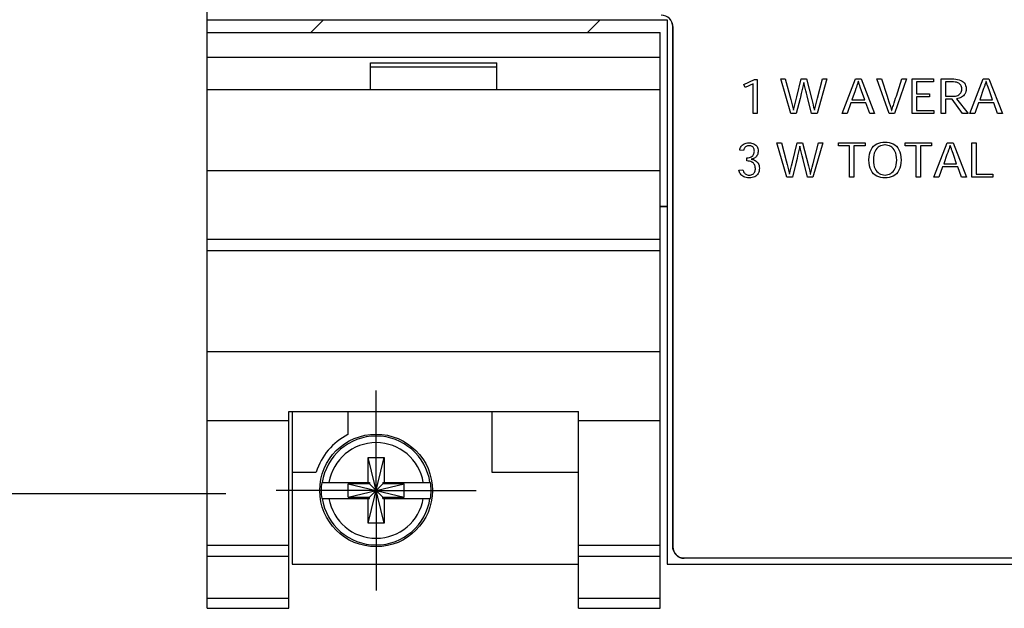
# Model space of a CAD drawing. Header units: inches. Extents: x 0.2 to 16.8, y 0.1 to 10.8.
# Tile 2 of 36: x 3 to 4.7, y 2.7 to 3.8. Entities that reach past the tile are written whole.
import ezdxf

# ---------------------------------------------------------------- set-up
doc = ezdxf.new("R2010")
doc.units = ezdxf.units.IN
doc.header["$LTSCALE"] = 0.935
doc.header["$MEASUREMENT"] = 0
doc.linetypes.add('CENTER', pattern=[0.6, 0.375, -0.075, 0.075, -0.075])
doc.layers.get('0').update_dxf_attribs({"linetype": 'CONTINUOUS'})
for name, color, linetype in [('COSMETIC', 7, 'CONTINUOUS'), ('DEFAULT_1', 7, 'CENTER'), ('DIMENSIONS', 7, 'CONTINUOUS')]:
    doc.layers.add(name, color=color, linetype=linetype)
doc.styles.get("Standard").update_dxf_attribs({"font": 'txt', "width": 0.8})
doc.dimstyles.new('DIMSTYLE_1', dxfattribs={"dimtxt": 0.125, "dimasz": 0.18, "dimexe": 0.18, "dimexo": 0.0625, "dimgap": 0.09, "dimtad": 0, "dimtih": 1, "dimtoh": 1, "dimdec": 3, "dimzin": 4, "dimdsep": 46, "dimtxsty": 'STANDARD', "dimblk": '_FILLED', "dimblk1": '_FILLED', "dimblk2": '_FILLED', "dimcen": 0.09, "dimadec": 0, "dimazin": 0, "dimtp": 0.001, "dimtm": 0.001, "dimtfac": 1, "dimtdec": 3, "dimtofl": 0, "dimtmove": 0, "dimatfit": 3, "dimldrblk": '_FILLED', "dimfxl": 1, "dimtolj": 1, "dimtzin": 4, "dimarcsym": 0})

# ---------------------------------------------------------------- blocks, each defined once
blk = doc.blocks.new('*D7')
at = {"layer": 'DIMENSIONS', "color": 2, "linetype": 'CONTINUOUS'}
blk.add_line((3.3386, 2.9354), (2.6188, 2.9354), dxfattribs=at)
at = {"layer": 'DIMENSIONS', "color": 2, "linetype": 'CONTINUOUS', "width": 0.8}
for s, p in [('2X -', (0.7313, 2.8729)), ('4.821', (1.1313, 2.8729)), ('[', (1.7563, 2.8729)), ('122.45', (1.8563, 2.8729)), (']', (2.4563, 2.8729))]:
    blk.add_text(s, height=0.125, dxfattribs=at).set_placement(p)
blk = doc.blocks.new('_FILLED')
at = {"color": 0, "linetype": 'BYBLOCK'}
blk.add_solid([(0, 0), (-1, 0.1736), (-1, -0.1736)], dxfattribs=at)

msp = doc.modelspace()

# ---------------------------------------------------------------- linework, layer by layer
at = {"color": 7, "linetype": 'CONTINUOUS'}
for p, q in [((3.3063, 2.7364), (3.3063, 7.8784)), ((3.3063, 3.7604), (4.1063, 3.7604)), ((4.1063, 3.7604), (4.1063, 2.8134)), ((4.1137, 3.7585), (4.1122, 3.7607)), ((4.1148, 3.7562), (4.1137, 3.7585)), ((4.1157, 3.7537), (4.1148, 3.7562)), ((4.1162, 3.7511), (4.1157, 3.7537)), ((4.1164, 3.7484), (4.1162, 3.7511)), ((3.3063, 3.7384), (4.0943, 3.7384)), ((4.0943, 2.7364), (4.0943, 3.7384)), ((4.1163, 3.7484), (4.1163, 2.8434)), ((4.1164, 2.8434), (4.1164, 3.7484)), ((3.3063, 3.6954), (4.0943, 3.6954)), ((3.5903, 3.6854), (3.8103, 3.6854)), ((3.5903, 3.6384), (3.5903, 3.6854)), ((3.8103, 3.6384), (3.8103, 3.6854)), ((3.5903, 3.6784), (3.8103, 3.6784)), ((4.2398, 3.6475), (4.2587, 3.6567)), ((4.2561, 3.6488), (4.2423, 3.6424)), ((4.2561, 3.5974), (4.2561, 3.6488)), ((4.2587, 3.6567), (4.2631, 3.6567)), ((4.2631, 3.6567), (4.2631, 3.5974)), ((4.3044, 3.6576), (4.3121, 3.6576)), ((4.3216, 3.5974), (4.3044, 3.6576)), ((4.3121, 3.6576), (4.3214, 3.6217)), ((4.3319, 3.6262), (4.3398, 3.6576)), ((4.3398, 3.6576), (4.3489, 3.6576)), ((4.3442, 3.6513), (4.3432, 3.6463)), ((4.3445, 3.6513), (4.3442, 3.6513)), ((4.3456, 3.6463), (4.3445, 3.6513)), ((4.3489, 3.6576), (4.3581, 3.6216)), ((4.3844, 3.6576), (4.3672, 3.5974)), ((4.3679, 3.6239), (4.3766, 3.6576)), ((4.3766, 3.6576), (4.3844, 3.6576)), ((4.4108, 3.5974), (4.4341, 3.6576)), ((4.4341, 3.6576), (4.4442, 3.6576)), ((4.438, 3.6499), (4.4371, 3.6472)), ((4.4384, 3.6513), (4.438, 3.6499)), ((4.4388, 3.6527), (4.4384, 3.6513)), ((4.4393, 3.6527), (4.4388, 3.6527)), ((4.4398, 3.6513), (4.4393, 3.6527)), ((4.4402, 3.6499), (4.4398, 3.6513)), ((4.4407, 3.6485), (4.4402, 3.6499)), ((4.4411, 3.6472), (4.4407, 3.6485)), ((4.4442, 3.6576), (4.4675, 3.5974)), ((4.4713, 3.6576), (4.4794, 3.6576)), ((4.4925, 3.5974), (4.4713, 3.6576)), ((4.4794, 3.6576), (4.4891, 3.6276)), ((4.5231, 3.6576), (4.5019, 3.5974)), ((4.5053, 3.6277), (4.515, 3.6576)), ((4.515, 3.6576), (4.5231, 3.6576)), ((4.5328, 3.6576), (4.5696, 3.6576)), ((4.5328, 3.5974), (4.5328, 3.6576)), ((4.5696, 3.6524), (4.5403, 3.6524)), ((4.5403, 3.6524), (4.5403, 3.6313)), ((4.5696, 3.6576), (4.5696, 3.6524)), ((4.5834, 3.6576), (4.602, 3.6576)), ((4.5834, 3.5974), (4.5834, 3.6576)), ((4.6016, 3.6524), (4.5909, 3.6524)), ((4.5909, 3.6524), (4.5909, 3.6273)), ((4.6047, 3.6523), (4.6016, 3.6524)), ((4.602, 3.6576), (4.6055, 3.6575)), ((4.6075, 3.6521), (4.6047, 3.6523)), ((4.6055, 3.6575), (4.6087, 3.6572)), ((4.6099, 3.6516), (4.6075, 3.6521)), ((4.6087, 3.6572), (4.6118, 3.6567)), ((4.612, 3.6509), (4.6099, 3.6516)), ((4.6118, 3.6567), (4.6147, 3.656)), ((4.6138, 3.6501), (4.612, 3.6509)), ((4.6153, 3.6491), (4.6138, 3.6501)), ((4.6147, 3.656), (4.6173, 3.655)), ((4.6165, 3.6479), (4.6153, 3.6491)), ((4.6173, 3.655), (4.6196, 3.6538)), ((4.6196, 3.6538), (4.6217, 3.6523)), ((4.6217, 3.6523), (4.6234, 3.6505)), ((4.6234, 3.6505), (4.6248, 3.6485)), ((4.6248, 3.6485), (4.6258, 3.646)), ((4.633, 3.5974), (4.6563, 3.6576)), ((4.6563, 3.6576), (4.6664, 3.6576)), ((4.6602, 3.6499), (4.6593, 3.6472)), ((4.6607, 3.6513), (4.6602, 3.6499)), ((4.6611, 3.6527), (4.6607, 3.6513)), ((4.6616, 3.6527), (4.6611, 3.6527)), ((4.662, 3.6513), (4.6616, 3.6527)), ((4.6625, 3.6499), (4.662, 3.6513)), ((4.6629, 3.6485), (4.6625, 3.6499)), ((4.6634, 3.6472), (4.6629, 3.6485)), ((4.6664, 3.6576), (4.6898, 3.5974)), ((4.0943, 3.6384), (3.3063, 3.6384)), ((4.2423, 3.6424), (4.2398, 3.6475)), ((4.3399, 3.6323), (4.3383, 3.6257)), ((4.341, 3.6368), (4.3399, 3.6323)), ((4.3421, 3.6415), (4.341, 3.6368)), ((4.3432, 3.6463), (4.3421, 3.6415)), ((4.3461, 3.6439), (4.3456, 3.6463)), ((4.3472, 3.6393), (4.3461, 3.6439)), ((4.3477, 3.637), (4.3472, 3.6393)), ((4.3488, 3.6325), (4.3477, 3.637)), ((4.3499, 3.6281), (4.3488, 3.6325)), ((4.4336, 3.6369), (4.428, 3.621)), ((4.4349, 3.6407), (4.4336, 3.6369)), ((4.4353, 3.642), (4.4349, 3.6407)), ((4.4358, 3.6433), (4.4353, 3.642)), ((4.4367, 3.6459), (4.4358, 3.6433)), ((4.4371, 3.6472), (4.4367, 3.6459)), ((4.4416, 3.6458), (4.4411, 3.6472)), ((4.4425, 3.6432), (4.4416, 3.6458)), ((4.4447, 3.6368), (4.4425, 3.6432)), ((4.4502, 3.621), (4.4447, 3.6368)), ((4.5403, 3.6313), (4.563, 3.6313)), ((4.563, 3.6313), (4.563, 3.6261)), ((4.615, 3.6307), (4.6162, 3.6319)), ((4.6162, 3.6319), (4.6172, 3.6332)), ((4.6174, 3.6466), (4.6165, 3.6479)), ((4.6172, 3.6332), (4.618, 3.6347)), ((4.6181, 3.6452), (4.6174, 3.6466)), ((4.618, 3.6347), (4.6185, 3.6363)), ((4.6186, 3.6436), (4.6181, 3.6452)), ((4.6185, 3.6363), (4.6189, 3.6381)), ((4.6189, 3.6418), (4.6186, 3.6436)), ((4.619, 3.64), (4.6189, 3.6418)), ((4.6189, 3.6381), (4.619, 3.64)), ((4.6244, 3.6312), (4.6232, 3.6295)), ((4.6254, 3.6332), (4.6244, 3.6312)), ((4.6261, 3.6353), (4.6254, 3.6332)), ((4.6258, 3.646), (4.6264, 3.6433)), ((4.6265, 3.6376), (4.6261, 3.6353)), ((4.6264, 3.6433), (4.6267, 3.6402)), ((4.6267, 3.6402), (4.6265, 3.6376)), ((4.6571, 3.6407), (4.6503, 3.621)), ((4.658, 3.6433), (4.6571, 3.6407)), ((4.6589, 3.6459), (4.658, 3.6433)), ((4.6593, 3.6472), (4.6589, 3.6459)), ((4.6638, 3.6458), (4.6634, 3.6472)), ((4.6647, 3.6432), (4.6638, 3.6458)), ((4.667, 3.6368), (4.6647, 3.6432)), ((4.6725, 3.621), (4.667, 3.6368)), ((4.3214, 3.6217), (4.3232, 3.6148)), ((4.3232, 3.6148), (4.3238, 3.6125)), ((4.3285, 3.6126), (4.3296, 3.6173)), ((4.3296, 3.6173), (4.3313, 3.624)), ((4.3378, 3.6235), (4.3312, 3.5974)), ((4.3313, 3.624), (4.3319, 3.6262)), ((4.3383, 3.6257), (4.3378, 3.6235)), ((4.3576, 3.5974), (4.3499, 3.6281)), ((4.3581, 3.6216), (4.3592, 3.6171)), ((4.3592, 3.6171), (4.3603, 3.6125)), ((4.3651, 3.6126), (4.3662, 3.6172)), ((4.3662, 3.6172), (4.3679, 3.6239)), ((4.4259, 3.6157), (4.4194, 3.5974)), ((4.4523, 3.6157), (4.4259, 3.6157)), ((4.428, 3.621), (4.4502, 3.621)), ((4.4589, 3.5974), (4.4523, 3.6157)), ((4.4891, 3.6276), (4.4904, 3.6236)), ((4.4904, 3.6236), (4.4924, 3.6176)), ((4.4924, 3.6176), (4.493, 3.6156)), ((4.493, 3.6156), (4.4944, 3.6115)), ((4.5, 3.6115), (4.5013, 3.6156)), ((4.5013, 3.6156), (4.5026, 3.6197)), ((4.5026, 3.6197), (4.5039, 3.6237)), ((4.5039, 3.6237), (4.5053, 3.6277)), ((4.563, 3.6261), (4.5403, 3.6261)), ((4.5403, 3.6261), (4.5403, 3.6026)), ((4.5909, 3.6273), (4.6039, 3.6273)), ((4.6022, 3.6222), (4.5909, 3.6222)), ((4.5909, 3.6222), (4.5909, 3.5974)), ((4.6205, 3.5974), (4.6022, 3.6222)), ((4.6039, 3.6273), (4.6062, 3.6274)), ((4.6062, 3.6274), (4.6084, 3.6277)), ((4.6084, 3.6277), (4.6103, 3.6282)), ((4.6122, 3.6234), (4.6099, 3.623)), ((4.6099, 3.623), (4.6303, 3.5974)), ((4.6103, 3.6282), (4.6121, 3.6289)), ((4.6121, 3.6289), (4.6137, 3.6297)), ((4.6144, 3.6239), (4.6122, 3.6234)), ((4.6137, 3.6297), (4.615, 3.6307)), ((4.6165, 3.6247), (4.6144, 3.6239)), ((4.6184, 3.6256), (4.6165, 3.6247)), ((4.6202, 3.6267), (4.6184, 3.6256)), ((4.6218, 3.628), (4.6202, 3.6267)), ((4.6232, 3.6295), (4.6218, 3.628)), ((4.6481, 3.6157), (4.6416, 3.5974)), ((4.6746, 3.6157), (4.6481, 3.6157)), ((4.6503, 3.621), (4.6725, 3.621)), ((4.6811, 3.5974), (4.6746, 3.6157)), ((4.2631, 3.5974), (4.2561, 3.5974)), ((4.3312, 3.5974), (4.3216, 3.5974)), ((4.3238, 3.6125), (4.3249, 3.6078)), ((4.3249, 3.6078), (4.3261, 3.6029)), ((4.3261, 3.6029), (4.3263, 3.6029)), ((4.3263, 3.6029), (4.3268, 3.6054)), ((4.3268, 3.6054), (4.3274, 3.6078)), ((4.3274, 3.6078), (4.3285, 3.6126)), ((4.3672, 3.5974), (4.3576, 3.5974)), ((4.3603, 3.6125), (4.3614, 3.6078)), ((4.3614, 3.6078), (4.362, 3.6054)), ((4.362, 3.6054), (4.3626, 3.6029)), ((4.3626, 3.6029), (4.3628, 3.6029)), ((4.3628, 3.6029), (4.3639, 3.6078)), ((4.3639, 3.6078), (4.3651, 3.6126)), ((4.4194, 3.5974), (4.4108, 3.5974)), ((4.4675, 3.5974), (4.4589, 3.5974)), ((4.5019, 3.5974), (4.4925, 3.5974)), ((4.4944, 3.6115), (4.495, 3.6094)), ((4.495, 3.6094), (4.4963, 3.6051)), ((4.4963, 3.6051), (4.497, 3.6028)), ((4.497, 3.6028), (4.4974, 3.6028)), ((4.4974, 3.6028), (4.498, 3.6051)), ((4.498, 3.6051), (4.4993, 3.6094)), ((4.4993, 3.6094), (4.5, 3.6115)), ((4.5705, 3.5974), (4.5328, 3.5974)), ((4.5403, 3.6026), (4.5705, 3.6026)), ((4.5705, 3.6026), (4.5705, 3.5974)), ((4.5909, 3.5974), (4.5834, 3.5974)), ((4.6303, 3.5974), (4.6205, 3.5974)), ((4.6416, 3.5974), (4.633, 3.5974)), ((4.6898, 3.5974), (4.6811, 3.5974)), ((4.2421, 3.5451), (4.2441, 3.5457)), ((4.2441, 3.5457), (4.2464, 3.546)), ((4.2464, 3.546), (4.2488, 3.5462)), ((4.2488, 3.5462), (4.2513, 3.5461)), ((4.2513, 3.5461), (4.2535, 3.5457)), ((4.2535, 3.5457), (4.2556, 3.5452)), ((4.2975, 3.5465), (4.3052, 3.5465)), ((4.3147, 3.4863), (4.2975, 3.5465)), ((4.3052, 3.5465), (4.3134, 3.5151)), ((4.3244, 3.5129), (4.3329, 3.5465)), ((4.3329, 3.5465), (4.342, 3.5465)), ((4.342, 3.5465), (4.3523, 3.506)), ((4.3774, 3.5465), (4.3602, 3.4863)), ((4.3604, 3.5106), (4.3697, 3.5465)), ((4.3697, 3.5465), (4.3774, 3.5465)), ((4.4045, 3.5465), (4.4507, 3.5465)), ((4.4045, 3.5413), (4.4045, 3.5465)), ((4.4507, 3.5465), (4.4507, 3.5413)), ((4.4713, 3.5444), (4.4745, 3.5459)), ((4.4745, 3.5459), (4.478, 3.5469)), ((4.478, 3.5469), (4.4817, 3.5475)), ((4.4817, 3.5475), (4.4855, 3.5477)), ((4.4855, 3.5477), (4.4893, 3.5475)), ((4.4893, 3.5475), (4.493, 3.5469)), ((4.493, 3.5469), (4.4964, 3.5459)), ((4.4964, 3.5459), (4.4997, 3.5444)), ((4.5203, 3.5465), (4.5664, 3.5465)), ((4.5203, 3.5413), (4.5203, 3.5465)), ((4.5664, 3.5465), (4.5664, 3.5413)), ((4.5705, 3.4863), (4.5938, 3.5465)), ((4.5938, 3.5465), (4.6039, 3.5465)), ((4.6039, 3.5465), (4.6273, 3.4863)), ((4.6365, 3.5465), (4.644, 3.5465)), ((4.6365, 3.4863), (4.6365, 3.5465)), ((4.644, 3.5465), (4.644, 3.4915)), ((4.2327, 3.5336), (4.233, 3.5352)), ((4.2396, 3.5331), (4.2327, 3.5336)), ((4.233, 3.5352), (4.2335, 3.5368)), ((4.2335, 3.5368), (4.2342, 3.5383)), ((4.2342, 3.5383), (4.235, 3.5398)), ((4.235, 3.5398), (4.236, 3.5411)), ((4.236, 3.5411), (4.2372, 3.5424)), ((4.2372, 3.5424), (4.2386, 3.5434)), ((4.2386, 3.5434), (4.2403, 3.5444)), ((4.2397, 3.5342), (4.2396, 3.5331)), ((4.24, 3.5352), (4.2397, 3.5342)), ((4.2403, 3.5361), (4.24, 3.5352)), ((4.2403, 3.5444), (4.2421, 3.5451)), ((4.2408, 3.5371), (4.2403, 3.5361)), ((4.2414, 3.5379), (4.2408, 3.5371)), ((4.242, 3.5387), (4.2414, 3.5379)), ((4.2428, 3.5395), (4.242, 3.5387)), ((4.2438, 3.5401), (4.2428, 3.5395)), ((4.2449, 3.5406), (4.2438, 3.5401)), ((4.2461, 3.541), (4.2449, 3.5406)), ((4.2475, 3.5412), (4.2461, 3.541)), ((4.249, 3.5413), (4.2475, 3.5412)), ((4.2506, 3.5412), (4.249, 3.5413)), ((4.252, 3.541), (4.2506, 3.5412)), ((4.2533, 3.5405), (4.252, 3.541)), ((4.2543, 3.54), (4.2533, 3.5405)), ((4.2553, 3.5393), (4.2543, 3.54)), ((4.2561, 3.5385), (4.2553, 3.5393)), ((4.2556, 3.5452), (4.2575, 3.5445)), ((4.2567, 3.5376), (4.2561, 3.5385)), ((4.2573, 3.5366), (4.2567, 3.5376)), ((4.2577, 3.5355), (4.2573, 3.5366)), ((4.2575, 3.5445), (4.2591, 3.5436)), ((4.2575, 3.5275), (4.2579, 3.5289)), ((4.2579, 3.5343), (4.2577, 3.5355)), ((4.2581, 3.5331), (4.2579, 3.5343)), ((4.2579, 3.5289), (4.2581, 3.5303)), ((4.2582, 3.5318), (4.2581, 3.5331)), ((4.2581, 3.5303), (4.2582, 3.5318)), ((4.2591, 3.5436), (4.2606, 3.5424)), ((4.2606, 3.5424), (4.2619, 3.5411)), ((4.2619, 3.5411), (4.2629, 3.5397)), ((4.2629, 3.5397), (4.2638, 3.5381)), ((4.2638, 3.5381), (4.2644, 3.5363)), ((4.2645, 3.5286), (4.2641, 3.527)), ((4.2644, 3.5363), (4.2647, 3.5343)), ((4.2648, 3.5304), (4.2645, 3.5286)), ((4.2647, 3.5343), (4.2648, 3.5322)), ((4.2648, 3.5322), (4.2648, 3.5304)), ((4.3357, 3.5327), (4.3346, 3.528)), ((4.3368, 3.5376), (4.3357, 3.5327)), ((4.3373, 3.5402), (4.3368, 3.5376)), ((4.3376, 3.5402), (4.3373, 3.5402)), ((4.3386, 3.5352), (4.3376, 3.5402)), ((4.3397, 3.5305), (4.3386, 3.5352)), ((4.3403, 3.5281), (4.3397, 3.5305)), ((4.4238, 3.5413), (4.4045, 3.5413)), ((4.4238, 3.4863), (4.4238, 3.5413)), ((4.4507, 3.5413), (4.4314, 3.5413)), ((4.4314, 3.5413), (4.4314, 3.4863)), ((4.4585, 3.5263), (4.4597, 3.5305)), ((4.4597, 3.5305), (4.4613, 3.5342)), ((4.4613, 3.5342), (4.4633, 3.5375)), ((4.4633, 3.5375), (4.4656, 3.5402)), ((4.4656, 3.5402), (4.4683, 3.5426)), ((4.4669, 3.5284), (4.466, 3.5249)), ((4.4681, 3.5316), (4.4669, 3.5284)), ((4.4696, 3.5343), (4.4681, 3.5316)), ((4.4683, 3.5426), (4.4713, 3.5444)), ((4.4714, 3.5366), (4.4696, 3.5343)), ((4.4734, 3.5385), (4.4714, 3.5366)), ((4.4756, 3.54), (4.4734, 3.5385)), ((4.4779, 3.5411), (4.4756, 3.54)), ((4.4803, 3.5419), (4.4779, 3.5411)), ((4.4828, 3.5424), (4.4803, 3.5419)), ((4.4854, 3.5426), (4.4828, 3.5424)), ((4.4855, 3.5426), (4.4854, 3.5426)), ((4.4881, 3.5424), (4.4855, 3.5426)), ((4.4906, 3.5419), (4.4881, 3.5424)), ((4.4931, 3.5411), (4.4906, 3.5419)), ((4.4954, 3.54), (4.4931, 3.5411)), ((4.4976, 3.5385), (4.4954, 3.54)), ((4.4996, 3.5366), (4.4976, 3.5385)), ((4.5013, 3.5343), (4.4996, 3.5366)), ((4.4997, 3.5444), (4.5026, 3.5426)), ((4.5028, 3.5316), (4.5013, 3.5343)), ((4.5026, 3.5426), (4.5053, 3.5402)), ((4.5041, 3.5284), (4.5028, 3.5316)), ((4.505, 3.5249), (4.5041, 3.5284)), ((4.5053, 3.5402), (4.5077, 3.5375)), ((4.5077, 3.5375), (4.5097, 3.5342)), ((4.5097, 3.5342), (4.5113, 3.5305)), ((4.5113, 3.5305), (4.5125, 3.5263)), ((4.5395, 3.5413), (4.5203, 3.5413)), ((4.5395, 3.4863), (4.5395, 3.5413)), ((4.5664, 3.5413), (4.5472, 3.5413)), ((4.5472, 3.5413), (4.5472, 3.4863)), ((4.5947, 3.5296), (4.5933, 3.5258)), ((4.596, 3.5334), (4.5947, 3.5296)), ((4.5969, 3.5361), (4.596, 3.5334)), ((4.5977, 3.5388), (4.5969, 3.5361)), ((4.5986, 3.5416), (4.5977, 3.5388)), ((4.5991, 3.5416), (4.5986, 3.5416)), ((4.6, 3.5388), (4.5991, 3.5416)), ((4.6004, 3.5374), (4.6, 3.5388)), ((4.6009, 3.5361), (4.6004, 3.5374)), ((4.6013, 3.5347), (4.6009, 3.5361)), ((4.6022, 3.5321), (4.6013, 3.5347)), ((4.6045, 3.5257), (4.6022, 3.5321)), ((4.245, 3.5199), (4.2474, 3.5202)), ((4.245, 3.5149), (4.245, 3.5199)), ((4.2476, 3.5146), (4.245, 3.5149)), ((4.2474, 3.5202), (4.2495, 3.5207)), ((4.2498, 3.5142), (4.2476, 3.5146)), ((4.2495, 3.5207), (4.2513, 3.5213)), ((4.2519, 3.5136), (4.2498, 3.5142)), ((4.2513, 3.5213), (4.2529, 3.5221)), ((4.2536, 3.5129), (4.2519, 3.5136)), ((4.2529, 3.5221), (4.2542, 3.5229)), ((4.2548, 3.5183), (4.2529, 3.5178)), ((4.2529, 3.5178), (4.2529, 3.5177)), ((4.2529, 3.5177), (4.2548, 3.5174)), ((4.2552, 3.5121), (4.2536, 3.5129)), ((4.2542, 3.5229), (4.2553, 3.5239)), ((4.2566, 3.5188), (4.2548, 3.5183)), ((4.2548, 3.5174), (4.2566, 3.517)), ((4.2565, 3.511), (4.2552, 3.5121)), ((4.2553, 3.5239), (4.2563, 3.525)), ((4.2563, 3.525), (4.257, 3.5262)), ((4.2582, 3.5196), (4.2566, 3.5188)), ((4.2566, 3.517), (4.2583, 3.5164)), ((4.257, 3.5262), (4.2575, 3.5275)), ((4.2596, 3.5205), (4.2582, 3.5196)), ((4.2583, 3.5164), (4.2599, 3.5156)), ((4.2608, 3.5215), (4.2596, 3.5205)), ((4.2599, 3.5156), (4.2614, 3.5146)), ((4.2619, 3.5227), (4.2608, 3.5215)), ((4.2614, 3.5146), (4.2628, 3.5134)), ((4.2628, 3.524), (4.2619, 3.5227)), ((4.2636, 3.5254), (4.2628, 3.524)), ((4.2628, 3.5134), (4.264, 3.5121)), ((4.2641, 3.527), (4.2636, 3.5254)), ((4.264, 3.5121), (4.265, 3.5105)), ((4.3134, 3.5151), (4.3151, 3.5083)), ((4.3227, 3.5061), (4.3244, 3.5129)), ((4.3309, 3.5124), (4.3243, 3.4863)), ((4.3325, 3.519), (4.3309, 3.5124)), ((4.3335, 3.5234), (4.3325, 3.519)), ((4.3346, 3.528), (4.3335, 3.5234)), ((4.3413, 3.5236), (4.3403, 3.5281)), ((4.343, 3.517), (4.3413, 3.5236)), ((4.3506, 3.4863), (4.343, 3.517)), ((4.4575, 3.5165), (4.4577, 3.5217)), ((4.4575, 3.5164), (4.4575, 3.5165)), ((4.4577, 3.5112), (4.4575, 3.5164)), ((4.4577, 3.5217), (4.4585, 3.5263)), ((4.4585, 3.5065), (4.4577, 3.5112)), ((4.4654, 3.5209), (4.4652, 3.5164)), ((4.4652, 3.5164), (4.4654, 3.5119)), ((4.466, 3.5249), (4.4654, 3.5209)), ((4.4654, 3.5119), (4.466, 3.5079)), ((4.5056, 3.5209), (4.505, 3.5249)), ((4.505, 3.5079), (4.5056, 3.5119)), ((4.5058, 3.5164), (4.5056, 3.5209)), ((4.5056, 3.5119), (4.5058, 3.5164)), ((4.5125, 3.5263), (4.5132, 3.5216)), ((4.5132, 3.5112), (4.5125, 3.5065)), ((4.5132, 3.5216), (4.5135, 3.5164)), ((4.5135, 3.5164), (4.5132, 3.5112)), ((4.5933, 3.5258), (4.5878, 3.5099)), ((4.61, 3.5099), (4.6045, 3.5257)), ((3.3063, 3.4984), (4.0943, 3.4984)), ((4.2314, 3.4988), (4.2384, 3.4993)), ((4.2318, 3.497), (4.2314, 3.4988)), ((4.2323, 3.4953), (4.2318, 3.497)), ((4.2331, 3.4937), (4.2323, 3.4953)), ((4.2384, 3.4993), (4.2387, 3.4982)), ((4.2387, 3.4982), (4.2391, 3.497)), ((4.2391, 3.497), (4.2395, 3.4959)), ((4.2395, 3.4959), (4.2401, 3.4949)), ((4.2401, 3.4949), (4.2408, 3.4939)), ((4.2576, 3.5099), (4.2565, 3.511)), ((4.2574, 3.4936), (4.2582, 3.4947)), ((4.2585, 3.5085), (4.2576, 3.5099)), ((4.2582, 3.4947), (4.2589, 3.496)), ((4.2592, 3.5071), (4.2585, 3.5085)), ((4.2589, 3.496), (4.2594, 3.4973)), ((4.2597, 3.5054), (4.2592, 3.5071)), ((4.2594, 3.4973), (4.2598, 3.4987)), ((4.2599, 3.5036), (4.2597, 3.5054)), ((4.2598, 3.4987), (4.26, 3.5002)), ((4.26, 3.5017), (4.2599, 3.5036)), ((4.26, 3.5002), (4.26, 3.5017)), ((4.2658, 3.4951), (4.2649, 3.4931)), ((4.265, 3.5105), (4.2658, 3.5087)), ((4.2658, 3.5087), (4.2664, 3.5067)), ((4.2664, 3.4972), (4.2658, 3.4951)), ((4.2664, 3.5067), (4.2668, 3.5045)), ((4.2668, 3.4996), (4.2664, 3.4972)), ((4.2668, 3.5045), (4.2669, 3.502)), ((4.2669, 3.502), (4.2668, 3.4996)), ((4.3151, 3.5083), (4.3163, 3.5037)), ((4.3163, 3.5037), (4.3174, 3.4991)), ((4.3174, 3.4991), (4.3186, 3.4942)), ((4.3186, 3.4942), (4.3191, 3.4918)), ((4.3194, 3.4918), (4.3199, 3.4943)), ((4.3199, 3.4943), (4.3205, 3.4967)), ((4.3205, 3.4967), (4.321, 3.4991)), ((4.321, 3.4991), (4.3216, 3.5015)), ((4.3216, 3.5015), (4.3227, 3.5061)), ((4.3523, 3.506), (4.3534, 3.5014)), ((4.3534, 3.5014), (4.3545, 3.4967)), ((4.3545, 3.4967), (4.3551, 3.4943)), ((4.3551, 3.4943), (4.3556, 3.4918)), ((4.3558, 3.4918), (4.3564, 3.4943)), ((4.3564, 3.4943), (4.3576, 3.4991)), ((4.3576, 3.4991), (4.3587, 3.5038)), ((4.3587, 3.5038), (4.3604, 3.5106)), ((4.4597, 3.5023), (4.4585, 3.5065)), ((4.4613, 3.4986), (4.4597, 3.5023)), ((4.4633, 3.4954), (4.4613, 3.4986)), ((4.4656, 3.4926), (4.4633, 3.4954)), ((4.466, 3.5079), (4.4669, 3.5044)), ((4.4669, 3.5044), (4.4681, 3.5013)), ((4.4681, 3.5013), (4.4697, 3.4986)), ((4.4697, 3.4986), (4.4714, 3.4963)), ((4.4714, 3.4963), (4.4734, 3.4944)), ((4.4734, 3.4944), (4.4756, 3.4929)), ((4.4954, 3.4929), (4.4976, 3.4944)), ((4.4976, 3.4944), (4.4996, 3.4963)), ((4.4996, 3.4963), (4.5013, 3.4986)), ((4.5013, 3.4986), (4.5028, 3.5013)), ((4.5028, 3.5013), (4.5041, 3.5044)), ((4.5041, 3.5044), (4.505, 3.5079)), ((4.5077, 3.4954), (4.5053, 3.4926)), ((4.5097, 3.4986), (4.5077, 3.4954)), ((4.5113, 3.5023), (4.5097, 3.4986)), ((4.5125, 3.5065), (4.5113, 3.5023)), ((4.5856, 3.5046), (4.5791, 3.4863)), ((4.6121, 3.5046), (4.5856, 3.5046)), ((4.5878, 3.5099), (4.61, 3.5099)), ((4.6186, 3.4863), (4.6121, 3.5046)), ((4.234, 3.4921), (4.2331, 3.4937)), ((4.2351, 3.4907), (4.234, 3.4921)), ((4.2364, 3.4894), (4.2351, 3.4907)), ((4.2379, 3.4882), (4.2364, 3.4894)), ((4.2397, 3.4872), (4.2379, 3.4882)), ((4.2417, 3.4864), (4.2397, 3.4872)), ((4.2408, 3.4939), (4.2415, 3.493)), ((4.2415, 3.493), (4.2425, 3.4922)), ((4.2439, 3.4858), (4.2417, 3.4864)), ((4.2425, 3.4922), (4.2435, 3.4915)), ((4.2435, 3.4915), (4.2447, 3.491)), ((4.2464, 3.4854), (4.2439, 3.4858)), ((4.2447, 3.491), (4.246, 3.4905)), ((4.246, 3.4905), (4.2475, 3.4903)), ((4.2492, 3.4853), (4.2464, 3.4854)), ((4.2475, 3.4903), (4.2491, 3.4902)), ((4.2491, 3.4902), (4.2509, 3.4903)), ((4.252, 3.4854), (4.2492, 3.4853)), ((4.2509, 3.4903), (4.2526, 3.4906)), ((4.2546, 3.4858), (4.252, 3.4854)), ((4.2526, 3.4906), (4.254, 3.4911)), ((4.254, 3.4911), (4.2553, 3.4918)), ((4.2569, 3.4865), (4.2546, 3.4858)), ((4.2553, 3.4918), (4.2565, 3.4926)), ((4.2565, 3.4926), (4.2574, 3.4936)), ((4.259, 3.4874), (4.2569, 3.4865)), ((4.2608, 3.4885), (4.259, 3.4874)), ((4.2624, 3.4898), (4.2608, 3.4885)), ((4.2638, 3.4914), (4.2624, 3.4898)), ((4.2649, 3.4931), (4.2638, 3.4914)), ((4.3243, 3.4863), (4.3147, 3.4863)), ((4.3191, 3.4918), (4.3194, 3.4918)), ((4.3602, 3.4863), (4.3506, 3.4863)), ((4.3556, 3.4918), (4.3558, 3.4918)), ((4.4314, 3.4863), (4.4238, 3.4863)), ((4.4683, 3.4903), (4.4656, 3.4926)), ((4.4713, 3.4884), (4.4683, 3.4903)), ((4.4745, 3.487), (4.4713, 3.4884)), ((4.478, 3.4859), (4.4745, 3.487)), ((4.4756, 3.4929), (4.4779, 3.4917)), ((4.4779, 3.4917), (4.4804, 3.4909)), ((4.4817, 3.4853), (4.478, 3.4859)), ((4.4804, 3.4909), (4.4829, 3.4904)), ((4.4855, 3.4851), (4.4817, 3.4853)), ((4.4829, 3.4904), (4.4855, 3.4903)), ((4.4855, 3.4903), (4.4881, 3.4904)), ((4.4893, 3.4853), (4.4855, 3.4851)), ((4.4881, 3.4904), (4.4906, 3.4909)), ((4.493, 3.4859), (4.4893, 3.4853)), ((4.4906, 3.4909), (4.4931, 3.4917)), ((4.4964, 3.487), (4.493, 3.4859)), ((4.4931, 3.4917), (4.4954, 3.4929)), ((4.4997, 3.4884), (4.4964, 3.487)), ((4.5026, 3.4903), (4.4997, 3.4884)), ((4.5053, 3.4926), (4.5026, 3.4903)), ((4.5472, 3.4863), (4.5395, 3.4863)), ((4.5791, 3.4863), (4.5705, 3.4863)), ((4.6273, 3.4863), (4.6186, 3.4863)), ((4.6729, 3.4863), (4.6365, 3.4863)), ((4.644, 3.4915), (4.6729, 3.4915)), ((4.6729, 3.4915), (4.6729, 3.4863)), ((4.0943, 3.4354), (4.1063, 3.4354)), ((3.3063, 3.3784), (4.0943, 3.3784)), ((3.3063, 3.3589), (4.0943, 3.3589)), ((3.3063, 3.1831), (4.0943, 3.1831)), ((3.4483, 3.0787), (3.9523, 3.0787)), ((3.4483, 2.7364), (3.4483, 3.0787)), ((3.4543, 3.0787), (3.4543, 2.8134)), ((3.5513, 3.0787), (3.5513, 3.0388)), ((3.8013, 3.0787), (3.8013, 2.9734)), ((3.9523, 2.7364), (3.9523, 3.0787)), ((3.3063, 3.0634), (3.4483, 3.0634)), ((3.9523, 3.0634), (4.0943, 3.0634)), ((3.5866, 2.9985), (3.6141, 2.9985)), ((3.6141, 2.8843), (3.5866, 2.9985)), ((3.5866, 2.9552), (3.5866, 2.9985)), ((3.5866, 2.8843), (3.6141, 2.9985)), ((3.6141, 2.9985), (3.6141, 2.9552)), ((3.4543, 2.9734), (3.4961, 2.9734)), ((3.8013, 2.9734), (3.9523, 2.9734)), ((3.5057, 2.9552), (3.5886, 2.9552)), ((3.5518, 2.9531), (3.6489, 2.9297)), ((3.5886, 2.9531), (3.5518, 2.9531)), ((3.5518, 2.9297), (3.6489, 2.9531)), ((3.5518, 2.9297), (3.5518, 2.9531)), ((3.5886, 2.9552), (3.5886, 2.9531)), ((3.612, 2.9297), (3.5886, 2.9531)), ((3.5886, 2.9297), (3.612, 2.9531)), ((3.612, 2.9552), (3.695, 2.9552)), ((3.612, 2.9552), (3.612, 2.9531)), ((3.6489, 2.9531), (3.612, 2.9531)), ((3.6489, 2.9297), (3.6489, 2.9531)), ((3.5518, 2.9297), (3.5886, 2.9297)), ((3.5886, 2.9276), (3.5886, 2.9297)), ((3.612, 2.9297), (3.6489, 2.9297)), ((3.612, 2.9276), (3.612, 2.9297)), ((3.5057, 2.9276), (3.5886, 2.9276)), ((3.5866, 2.8843), (3.5866, 2.9276)), ((3.612, 2.9276), (3.695, 2.9276)), ((3.6141, 2.9276), (3.6141, 2.8843)), ((3.6141, 2.8843), (3.5866, 2.8843)), ((3.3063, 2.8464), (3.4483, 2.8464)), ((3.9523, 2.8464), (4.0943, 2.8464)), ((4.1166, 2.8407), (4.1164, 2.8434)), ((3.3063, 2.8272), (3.4483, 2.8272)), ((3.9523, 2.8272), (4.0943, 2.8272)), ((4.1171, 2.8381), (4.1166, 2.8407)), ((4.118, 2.8357), (4.1171, 2.8381)), ((4.1191, 2.8333), (4.118, 2.8357)), ((4.1206, 2.8312), (4.1191, 2.8333)), ((4.1222, 2.8293), (4.1206, 2.8312)), ((4.1242, 2.8276), (4.1222, 2.8293)), ((4.1263, 2.8262), (4.1242, 2.8276)), ((4.1286, 2.825), (4.1263, 2.8262)), ((3.4543, 2.8134), (3.9523, 2.8134)), ((4.1063, 2.8134), (5.6943, 2.8134)), ((4.1311, 2.8242), (4.1286, 2.825)), ((4.1337, 2.8236), (4.1311, 2.8242)), ((4.1364, 2.8234), (4.1337, 2.8236)), ((5.0659, 2.8234), (4.1363, 2.8234)), ((5.0659, 2.8234), (4.1364, 2.8234)), ((3.3063, 2.7543), (3.4483, 2.7543)), ((3.9523, 2.7543), (4.0943, 2.7543)), ((3.3063, 2.7364), (3.4483, 2.7364)), ((3.9523, 2.7364), (4.0943, 2.7364))]:
    msp.add_line(p, q, dxfattribs=at)
msp.add_circle((3.6003, 2.9414), 0.098, dxfattribs=at)
for centre, radius, start, end in [((4.0963, 3.7484), 0.02, 0, 90), ((3.6003, 2.9414), 0.109, 116.7143, 162.9277), ((3.6003, 2.9414), 0.0947, 8.3637, 171.6363), ((3.6003, 2.9414), 0.0832, 9.5336, 170.4664), ((3.6003, 2.9414), 0.0956, 171.7166, 188.2834), ((3.6003, 2.9414), 0.0956, 351.7166, 8.2834), ((3.6003, 2.9414), 0.0947, 188.3637, 351.6363), ((3.6003, 2.9414), 0.0832, 189.5336, 350.4664), ((4.1363, 2.8434), 0.02, 180, 270)]:
    msp.add_arc(centre, radius, start, end, dxfattribs=at)
at = {"layer": 'COSMETIC', "color": 2, "linetype": 'CONTINUOUS'}
for p, q in [((3.4869, 3.7384), (3.5089, 3.7604)), ((3.9678, 3.7384), (3.9898, 3.7604))]:
    msp.add_line(p, q, dxfattribs=at)
at = {"layer": 'COSMETIC', "color": 7, "linetype": 'CONTINUOUS'}
msp.add_line((4.1063, 3.4354), (4.0943, 3.4354), dxfattribs=at)
at = {"layer": 'DEFAULT_1', "color": 7, "linetype": 'CENTER'}
for q in [(3.6003, 3.1154), (3.4263, 2.9414), (3.7743, 2.9414), (3.6003, 2.7674)]:
    msp.add_line((3.6003, 2.9414), q, dxfattribs=at)

# ---------------------------------------------------------------- dimensions: what is measured, and where the dimension line sits
at = {"layer": 'DIMENSIONS', "color": 2, "linetype": 'CONTINUOUS'}
dim = msp.add_ordinate_dim(feature_location=(3.3386, 2.9354), offset=(-0.7198, 0), dtype=0, origin=(3.3568, 7.7564), text='2X -<>', dimstyle='DIMSTYLE_1', dxfattribs=at)
dim.commit()
dim.dimension.update_dxf_attribs({"geometry": '*D7', "text_midpoint": (1.6438, 2.9354)})

doc.saveas('drawing.dxf')
